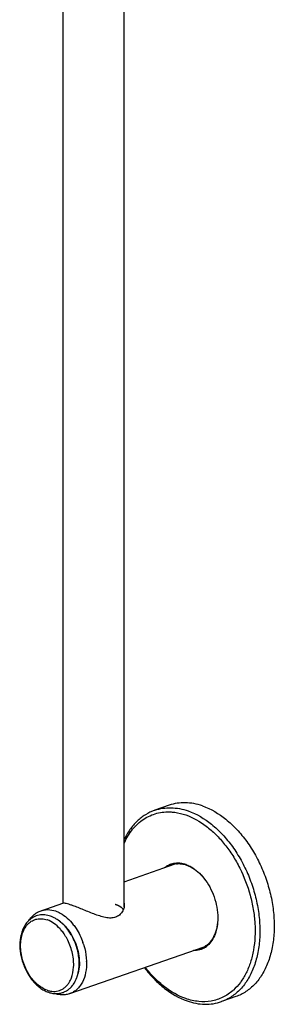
# Model space of a CAD drawing. Header units: millimetres. Extents: x 22 to 369, y -437 to 1899.
# Tile 1 of 9: x 80 to 155, y -437 to -145. Entities that reach past the tile are written whole.
import ezdxf

# ---------------------------------------------------------------- set-up
doc = ezdxf.new("R2010")
doc.units = ezdxf.units.MM
doc.header["$LTSCALE"] = 46.255
doc.layers.get('0').update_dxf_attribs({"linetype": 'CONTINUOUS'})
doc.layers.add('ACHSEN', color=7, linetype='CONTINUOUS')

msp = doc.modelspace()

# ---------------------------------------------------------------- linework, layer by layer
at = {"color": 7, "linetype": 'CONTINUOUS'}
msp.add_line((134.56, -420.06), (134.54, -420.07), dxfattribs=at)
msp.add_lwpolyline([(134.56, -420.06), (134.56, -420.06), (134.54, -420.07)], dxfattribs=at)
for centre, radius, start, end in [((126.57, -401.16), 5.82, 109.2494, 119.3396), ((126.56, -401.16), 5.82, 99.1945, 109.1824), ((126.58, -401.29), 5.94, 96.6837, 99.2061), ((126.59, -401.34), 6, 95.7592, 96.6858), ((125.92, -403.68), 8.6, 68.9718, 70.7772), ((121.05, -410), 16.68, 38.3058, 38.4359), ((121.52, -411.42), 16.7, 0, 0.2463), ((130.92, -414.72), 6.47, 304.355, 311.221), ((131.36, -414.92), 5.82, 279.1944, 289.1823), ((131.36, -414.92), 5.82, 289.2495, 299.3394), ((131.29, -414.8), 5.95, 299.3265, 301.7341)]:
    msp.add_arc(centre, radius, start, end, dxfattribs=at)
at = {"color": 9, "linetype": 'CONTINUOUS'}
for centre, radius, start, end in [((80.22, -425.02), 17.08, 19.8507, 27.378), ((79.95, -425.13), 17.37, 19.669, 19.882), ((79.85, -425.16), 19.58, 17.6502, 19.403), ((82.69, -424.76), 16.71, 1.8097, 1.9918), ((82.75, -424.76), 16.65, 1.5966, 1.8097), ((86.95, -425.28), 10.29, 342.287, 345.7566), ((133.09, -422.01), 14.52, 311.5565, 312.2013)]:
    msp.add_arc(centre, radius, start, end, dxfattribs=at)
for points, knots in [([(119.58, -379.54), (120.34, -379.27), (121.93, -378.88), (124.4, -378.73), (126.94, -379), (128.62, -379.46), (129.46, -379.75)], [0, 0, 0, 0, 0.23979, 0.483931, 0.736309, 1, 1, 1, 1]), ([(110.52, -389.3), (111.18, -387.84), (112.41, -385.77), (114.52, -383.5), (116.26, -382.13), (118.15, -381.09), (120.17, -380.37), (122.3, -380.01), (123.75, -379.99), (124.47, -380.04)], [0, 0, 0, 0, 0.269938, 0.396695, 0.519228, 0.639048, 0.757905, 0.877637, 1, 1, 1, 1]), ([(124.47, -380.04), (124.83, -380.06), (126.28, -380.21), (127.71, -380.57), (128.75, -380.93)], [0, 0, 0, 0, 0.243207, 1, 1, 1, 1]), ([(128.75, -380.93), (130.91, -381.69), (134.05, -383.48), (137.71, -386.68), (140.35, -389.62), (142.73, -392.97), (145.51, -397.89), (147.56, -403.27), (148.78, -408.83), (149.26, -412.98), (149.29, -417.03), (148.87, -420.89), (148, -424.47), (146.71, -427.69), (145.02, -430.5), (143.61, -432.08), (142.85, -432.76)], [0, 0, 0, 0, 0.111783, 0.17306, 0.237479, 0.304505, 0.373444, 0.513637, 0.583335, 0.651581, 0.717616, 0.780807, 0.840701, 0.897083, 0.950039, 1, 1, 1, 1]), ([(129.46, -379.75), (131.96, -380.62), (135.59, -382.8), (139.72, -386.69), (142.65, -390.28), (145.21, -394.35), (147.35, -398.78), (149.01, -403.45), (150.13, -408.25), (150.7, -413.04), (150.69, -417.69), (150.1, -422.08), (148.94, -426.09), (147.25, -429.61), (145.06, -432.55), (142.41, -434.82), (140.37, -435.83), (139.33, -436.2)], [0, 0, 0, 0, 0.115405, 0.179225, 0.24645, 0.316309, 0.387841, 0.459975, 0.531601, 0.601642, 0.669128, 0.733271, 0.793552, 0.849815, 0.902355, 0.951984, 1, 1, 1, 1]), ([(85.93, -409.27), (86.26, -409.16), (86.95, -408.99), (88.4, -408.89), (89.51, -409.12), (90.21, -409.36)], [0, 0, 0, 0, 0.240138, 0.484632, 1, 1, 1, 1]), ([(90.21, -409.36), (90.69, -409.53), (91.92, -410.09), (93.75, -411.42), (94.93, -412.7), (95.49, -413.41)], [0, 0, 0, 0, 0.228123, 0.598144, 1, 1, 1, 1]), ([(91.03, -412.08), (91.25, -412.23), (92.14, -412.87), (92.93, -413.66), (93.48, -414.3)], [0, 0, 0, 0, 0.239166, 1, 1, 1, 1]), ([(95.49, -413.41), (95.79, -413.79), (96.94, -415.41), (97.83, -417.23), (98.33, -418.65)], [0, 0, 0, 0, 0.243617, 1, 1, 1, 1]), ([(93.48, -414.3), (93.66, -414.51), (94.37, -415.41), (94.98, -416.39), (95.38, -417.16)], [0, 0, 0, 0, 0.243874, 1, 1, 1, 1]), ([(96.3, -419.28), (96.4, -419.56), (96.76, -420.66), (97.02, -421.8), (97.14, -422.67)], [0, 0, 0, 0, 0.252025, 1, 1, 1, 1]), ([(98.52, -419.22), (98.65, -419.63), (99.1, -421.25), (99.35, -422.93), (99.39, -424.18)], [0, 0, 0, 0, 0.254578, 1, 1, 1, 1]), ([(97.14, -422.67), (97.26, -423.55), (97.35, -425.28), (97.12, -427), (96.92, -427.81)], [0, 0, 0, 0, 0.517683, 1, 1, 1, 1]), ([(99.4, -424.3), (99.43, -425.4), (99.28, -427.51), (98.48, -429.98), (97.49, -431.59), (96.62, -432.57), (95.62, -433.34), (94.87, -433.69), (94.49, -433.82)], [0, 0, 0, 0, 0.289946, 0.551445, 0.671433, 0.785017, 0.893801, 1, 1, 1, 1]), ([(128.75, -435.3), (126.49, -434.51), (123.21, -432.6), (119.42, -429.19), (117.65, -427.14), (116.81, -426.05)], [0, 0, 0, 0, 0.469753, 0.728135, 1, 1, 1, 1]), ([(142.73, -432.87), (141.81, -433.68), (139.78, -435.07), (136.26, -436.2), (132.48, -436.31), (129.98, -435.72), (128.75, -435.3)], [0, 0, 0, 0, 0.246497, 0.488522, 0.736673, 1, 1, 1, 1])]:
    msp.add_open_spline(points, degree=3, knots=knots, dxfattribs=at)
at = {"color": 7, "linetype": 'CONTINUOUS'}
for points, knots in [([(119.58, -379.54), (118.62, -379.87), (116.74, -380.77), (114.25, -382.73), (112.13, -385.24), (111.01, -387.18), (110.52, -388.2)], [0, 0, 0, 0, 0.237815, 0.48088, 0.733798, 1, 1, 1, 1]), ([(122.45, -396.53), (122.74, -396.29), (123.37, -395.86), (124.41, -395.4), (125.51, -395.15), (126.28, -395.12), (126.66, -395.14)], [0, 0, 0, 0, 0.25191, 0.49929, 0.74704, 1, 1, 1, 1]), ([(125.99, -395.38), (126.47, -395.33), (127.49, -395.35), (128.47, -395.59), (128.96, -395.76)], [0, 0, 0, 0, 0.486281, 1, 1, 1, 1]), ([(126.66, -395.14), (126.83, -395.14), (127.54, -395.21), (128.24, -395.38), (128.75, -395.55)], [0, 0, 0, 0, 0.242922, 1, 1, 1, 1]), ([(128.96, -395.76), (129.43, -395.93), (130.62, -396.47), (132.41, -397.74), (133.57, -398.96), (134.12, -399.64)], [0, 0, 0, 0, 0.228695, 0.598775, 1, 1, 1, 1]), ([(129, -395.65), (129.47, -395.83), (130.66, -396.4), (132.42, -397.71), (133.57, -398.95), (134.12, -399.64)], [0, 0, 0, 0, 0.229475, 0.599827, 1, 1, 1, 1]), ([(134.14, -399.67), (134.78, -400.48), (135.93, -402.24), (137.21, -405.15), (138.02, -408.21), (138.22, -410.31), (138.22, -411.35)], [0, 0, 0, 0, 0.245933, 0.49991, 0.753935, 1, 1, 1, 1]), ([(82.36, -412.13), (82.58, -411.79), (83.06, -411.17), (83.92, -410.36), (84.87, -409.71), (85.57, -409.4), (85.93, -409.27)], [0, 0, 0, 0, 0.256893, 0.507924, 0.75492, 1, 1, 1, 1]), ([(138.22, -411.42), (138.21, -412.33), (138.05, -414.09), (137.32, -416.51), (136.3, -418.21), (135.28, -419.26), (134.71, -419.68), (134.42, -419.86)], [0, 0, 0, 0, 0.284201, 0.545094, 0.781854, 0.892779, 1, 1, 1, 1]), ([(138.22, -411.42), (138.22, -412.25), (138.1, -413.87), (137.52, -416.14), (136.57, -418.09), (135.67, -419.15), (135.18, -419.58)], [0, 0, 0, 0, 0.280256, 0.54072, 0.779909, 1, 1, 1, 1]), ([(134.54, -420.07), (134.03, -420.42), (132.89, -420.96), (131.63, -421.11), (131, -421.1)], [0, 0, 0, 0, 0.497727, 1, 1, 1, 1]), ([(116.52, -426.15), (117.4, -427.31), (119.26, -429.49), (123.25, -433.12), (126.72, -435.16), (129.13, -435.99)], [0, 0, 0, 0, 0.270413, 0.528189, 1, 1, 1, 1]), ([(94.49, -433.82), (94.13, -433.95), (93.39, -434.14), (92.23, -434.22), (91.06, -434.12), (90.3, -433.93), (89.92, -433.81)], [0, 0, 0, 0, 0.245051, 0.492087, 0.7431, 1, 1, 1, 1]), ([(129.13, -435.99), (129.98, -436.29), (131.71, -436.76), (134.33, -437.04), (136.9, -436.88), (138.54, -436.47), (139.33, -436.2)], [0, 0, 0, 0, 0.261648, 0.513601, 0.758612, 1, 1, 1, 1])]:
    msp.add_open_spline(points, degree=3, knots=knots, dxfattribs=at)
at = {"color": 2, "linetype": 'CONTINUOUS'}
msp.add_open_spline([(110.3, -408.94), (110.27, -408.9), (110.23, -408.85), (110.17, -408.78), (110.14, -408.74), (110.11, -408.7), (110.1, -408.68), (110.08, -408.67), (110.08, -408.66), (110.07, -408.65), (110.06, -408.64), (110.04, -408.62), (110.01, -408.6), (109.98, -408.57), (109.93, -408.52), (109.88, -408.48), (109.84, -408.45), (109.82, -408.42), (109.8, -408.41), (109.79, -408.4), (109.78, -408.39), (109.77, -408.38), (109.75, -408.36), (109.72, -408.34), (109.67, -408.31), (109.61, -408.27), (109.56, -408.23), (109.51, -408.19), (109.47, -408.17), (109.44, -408.15), (109.42, -408.13), (109.41, -408.13), (109.4, -408.12), (109.39, -408.11), (109.38, -408.11), (109.36, -408.09), (109.32, -408.07), (109.28, -408.05), (109.23, -408.02), (109.16, -407.98), (109.1, -407.95), (109.04, -407.92), (109.01, -407.9), (108.99, -407.88), (108.97, -407.88), (108.96, -407.87), (108.94, -407.86), (108.91, -407.84), (108.87, -407.83), (108.8, -407.8), (108.72, -407.76), (108.64, -407.72), (108.58, -407.69), (108.54, -407.67), (108.51, -407.66), (108.49, -407.65), (108.47, -407.64), (108.46, -407.64), (108.42, -407.62), (108.38, -407.61), (108.31, -407.58), (108.22, -407.54), (108.07, -407.49), (107.96, -407.45), (107.89, -407.42)], degree=3, knots=[0, 0, 0, 0, 0.0625, 0.09375, 0.125, 0.140625, 0.15625, 0.164062, 0.167969, 0.171875, 0.179688, 0.1875, 0.203125, 0.21875, 0.25, 0.28125, 0.296875, 0.3125, 0.320312, 0.328125, 0.332031, 0.335938, 0.34375, 0.359375, 0.375, 0.40625, 0.4375, 0.453125, 0.46875, 0.484375, 0.492188, 0.496094, 0.5, 0.503906, 0.507812, 0.515625, 0.53125, 0.546875, 0.5625, 0.59375, 0.625, 0.640625, 0.65625, 0.664062, 0.667969, 0.671875, 0.679688, 0.6875, 0.703125, 0.71875, 0.75, 0.78125, 0.796875, 0.8125, 0.820312, 0.828125, 0.832031, 0.835938, 0.84375, 0.859375, 0.875, 0.90625, 0.9375, 1, 1, 1, 1], dxfattribs=at)
at = {"layer": 'ACHSEN', "color": 7, "linetype": 'CONTINUOUS'}
for p, q in [((92.53, -407.02), (92.53, 94.82)), ((110.53, -408.22), (110.53, 94.82)), ((123.82, -378.06), (119.58, -379.54)), ((110.53, -400.7), (125.63, -395.43)), ((85.93, -409.27), (92.39, -407.02)), ((94.49, -433.82), (134.2, -419.98)), ((143.57, -434.72), (139.33, -436.2))]:
    msp.add_line(p, q, dxfattribs=at)
for centre, radius, start, end in [((127.79, -400.78), 5.86, 115.413, 119.654), ((105.68, -407.03), 4.99, 346.19, 359.966), ((85.64, -419.6), 9.24, 62.0701, 62.3703), ((79.8, -425.17), 17.44, 19.8537, 27.1957), ((132.56, -414.45), 5.86, 278.9594, 282.5322), ((90.44, -427.19), 6.64, 263.7313, 265.4982)]:
    msp.add_arc(centre, radius, start, end, dxfattribs=at)
at = {"layer": 'ACHSEN', "color": 9, "linetype": 'CONTINUOUS'}
for centre, radius, start, end in [((85.42, -418.66), 7.06, 70.2725, 70.7824), ((81.97, -423.47), 13.04, 40.5609, 42.5991), ((81.76, -423.64), 13.31, 40.2439, 40.5642), ((79.72, -425.09), 15.81, 26.7159, 32.9044), ((88.03, -426.65), 7.32, 328.1548, 331.9619)]:
    msp.add_arc(centre, radius, start, end, dxfattribs=at)
at = {"layer": 'ACHSEN', "color": 7, "linetype": 'CONTINUOUS'}
for points, knots in [([(133.7, -378.27), (132.86, -377.98), (131.19, -377.52), (128.64, -377.25), (126.17, -377.4), (124.58, -377.8), (123.82, -378.06)], [0, 0, 0, 0, 0.263741, 0.516127, 0.760248, 1, 1, 1, 1]), ([(133.7, -378.27), (136.21, -379.14), (139.83, -381.32), (143.96, -385.21), (146.89, -388.8), (149.46, -392.87), (151.6, -397.3), (153.25, -401.98), (154.38, -406.77), (154.94, -411.56), (154.93, -416.21), (154.34, -420.6), (153.19, -424.61), (151.49, -428.13), (149.3, -431.07), (146.65, -433.34), (144.62, -434.35), (143.57, -434.72)], [0, 0, 0, 0, 0.11544, 0.179267, 0.246492, 0.316348, 0.387877, 0.460007, 0.531629, 0.601666, 0.669147, 0.733286, 0.793563, 0.849822, 0.902359, 0.951985, 1, 1, 1, 1]), ([(92.52, -407.01), (92.5, -407.01), (92.45, -407.01), (92.41, -407.01), (92.39, -407.02)], [0, 0, 0, 0, 0.617982, 1, 1, 1, 1]), ([(95.06, -407.67), (94.75, -407.57), (94.2, -407.39), (93.47, -407.18), (92.93, -407.06), (92.64, -407.01), (92.52, -407.01)], [0, 0, 0, 0, 0.369233, 0.660708, 0.870443, 1, 1, 1, 1]), ([(108, -411.2), (107.77, -411.28), (107.29, -411.4), (106.54, -411.46), (105.76, -411.42), (104.66, -411.24), (103.25, -410.85), (101.54, -410.24), (99.83, -409.56), (98.15, -408.86), (96.56, -408.23), (95.54, -407.84), (95.06, -407.67)], [0, 0, 0, 0, 0.052468, 0.107456, 0.165138, 0.225438, 0.352723, 0.486567, 0.62351, 0.759063, 0.887088, 1, 1, 1, 1]), ([(88.77, -410.91), (88.22, -410.71), (87.07, -410.45), (85.33, -410.52), (83.71, -411.08), (82.78, -411.74), (82.36, -412.13)], [0, 0, 0, 0, 0.258462, 0.506921, 0.751822, 1, 1, 1, 1]), ([(89.93, -411.41), (89.83, -411.36), (89.46, -411.17), (89.07, -411.01), (88.77, -410.91)], [0, 0, 0, 0, 0.254014, 1, 1, 1, 1]), ([(109.96, -409.6), (109.74, -409.96), (109.32, -410.46), (108.61, -410.95), (108.2, -411.13), (108, -411.2)], [0, 0, 0, 0, 0.491332, 0.742501, 1, 1, 1, 1]), ([(110.53, -408.22), (110.5, -408.34), (110.37, -408.82), (110.16, -409.28), (109.96, -409.6)], [0, 0, 0, 0, 0.248871, 1, 1, 1, 1]), ([(82.36, -412.13), (82.04, -412.43), (81.44, -413.12), (80.72, -414.32), (80.18, -415.67), (79.7, -417.69), (79.58, -420.44), (80.16, -423.79), (81.39, -427.01), (82.91, -429.42), (84.37, -431.04), (85.55, -432.06), (86.79, -432.86), (87.67, -433.26), (88.11, -433.42)], [0, 0, 0, 0, 0.052745, 0.107639, 0.165122, 0.225379, 0.353474, 0.48905, 0.626703, 0.760452, 0.824359, 0.885653, 0.94417, 1, 1, 1, 1]), ([(93.44, -414.34), (93.18, -414.03), (92.17, -412.91), (90.95, -411.96), (89.97, -411.43)], [0, 0, 0, 0, 0.262764, 1, 1, 1, 1]), ([(95.31, -417.2), (95.18, -416.94), (94.63, -415.94), (93.98, -414.99), (93.44, -414.34)], [0, 0, 0, 0, 0.254819, 1, 1, 1, 1]), ([(97.06, -422.68), (97.02, -422.39), (96.83, -421.22), (96.51, -420.08), (96.21, -419.25)], [0, 0, 0, 0, 0.247887, 1, 1, 1, 1]), ([(96.9, -427.8), (96.99, -427.4), (97.29, -425.71), (97.25, -423.97), (97.06, -422.68)], [0, 0, 0, 0, 0.239414, 1, 1, 1, 1]), ([(96.54, -429.04), (96.58, -428.94), (96.72, -428.53), (96.83, -428.12), (96.9, -427.8)], [0, 0, 0, 0, 0.246286, 1, 1, 1, 1]), ([(89.92, -433.8), (90.28, -433.83), (90.99, -433.83), (92.04, -433.64), (93.04, -433.26), (93.96, -432.7), (94.78, -431.99), (95.75, -430.82), (96.28, -429.77), (96.54, -429.04)], [0, 0, 0, 0, 0.122397, 0.243028, 0.363194, 0.484214, 0.607376, 0.733873, 1, 1, 1, 1]), ([(88.11, -433.42), (88.25, -433.46), (88.77, -433.63), (89.31, -433.74), (89.71, -433.78)], [0, 0, 0, 0, 0.254618, 1, 1, 1, 1])]:
    msp.add_open_spline(points, degree=3, knots=knots, dxfattribs=at)
at = {"layer": 'ACHSEN', "color": 9, "linetype": 'CONTINUOUS'}
for points, knots in [([(87.74, -432.82), (86.63, -432.44), (85.33, -431.59), (84.02, -430.3), (83.13, -429.28), (82.13, -427.84), (81.16, -425.93), (80.44, -423.88), (79.99, -421.78), (79.83, -419.7), (79.98, -417.73), (80.41, -415.92), (81.13, -414.35), (81.96, -413.28), (82.74, -412.61), (83.36, -412.21), (84.03, -411.92), (84.73, -411.72), (85.46, -411.63), (86.48, -411.65), (87.25, -411.82), (87.74, -411.99)], [0, 0, 0, 0, 0.12045, 0.153718, 0.188034, 0.259229, 0.332796, 0.407215, 0.48089, 0.552291, 0.620106, 0.683401, 0.741801, 0.795674, 0.821327, 0.846386, 0.871125, 0.895845, 0.920843, 0.9464, 1, 1, 1, 1]), ([(91.57, -414.64), (91.02, -414.05), (89.86, -413.01), (88.49, -412.26), (87.8, -412.01)], [0, 0, 0, 0, 0.524916, 1, 1, 1, 1]), ([(93, -416.5), (92.91, -416.37), (92.58, -415.87), (92.21, -415.39), (91.92, -415.05)], [0, 0, 0, 0, 0.253831, 1, 1, 1, 1]), ([(95.57, -426.02), (95.61, -425.35), (95.6, -423.99), (95.29, -421.95), (94.72, -419.92), (94.16, -418.61), (93.85, -417.98)], [0, 0, 0, 0, 0.240222, 0.490182, 0.745162, 1, 1, 1, 1]), ([(94.49, -430.09), (94.65, -429.8), (95.23, -428.51), (95.5, -427.1), (95.57, -426.02)], [0, 0, 0, 0, 0.233996, 1, 1, 1, 1]), ([(87.74, -432.82), (88.05, -432.93), (88.68, -433.1), (89.63, -433.2), (90.55, -433.14), (91.43, -432.92), (92.26, -432.53), (93.02, -432), (93.69, -431.32), (94.07, -430.8), (94.25, -430.51)], [0, 0, 0, 0, 0.131767, 0.257827, 0.379754, 0.499529, 0.619371, 0.741492, 0.867855, 1, 1, 1, 1])]:
    msp.add_open_spline(points, degree=3, knots=knots, dxfattribs=at)

doc.saveas('drawing.dxf')
